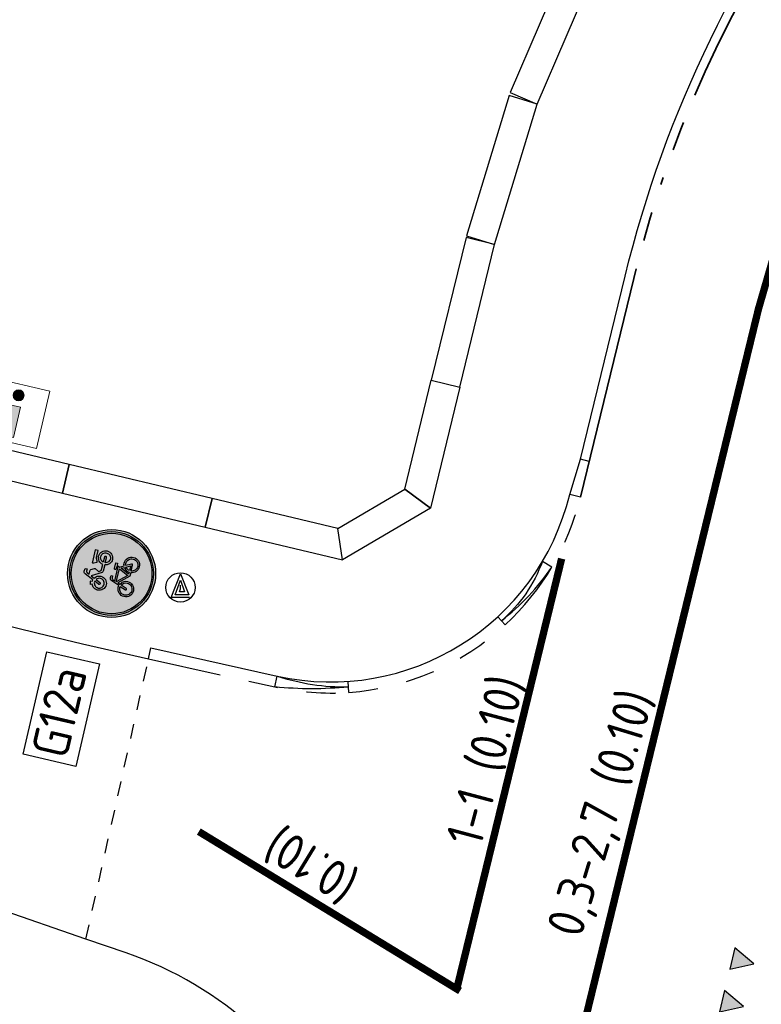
# Model space of a CAD drawing. Header units: metres. Extents: x 116958 to 118326, y 475500 to 477904.
# Tile 95 of 256: x 117500 to 117510, y 476408 to 476421. Entities that reach past the tile are written whole.
import ezdxf

# ---------------------------------------------------------------- set-up
doc = ezdxf.new("R2010")
doc.units = ezdxf.units.M
doc.header["$LTSCALE"] = 0.2
for name, pattern in [('200-03-27', [15, 1.5, -13.5]), ('200-1-1', [10, 5, -5]), ('HIDDEN', [4, 2, -2]), ('MATGRENS', [2, 1, -1]), ('VH-RIJWIELPADBAND_410X225', [28, 16, -2, 2, -2, 0, -2, 2, -2]), ('VH-TROTTOIRBAND_130-150', [15, 5, -2, 2, -2, 2, -2])]:
    doc.linetypes.add(name, pattern=pattern)
doc.layers.get('0').update_dxf_attribs({"color": 6})
for name, color, linetype in [('B-WE-VH-KANTOPSLUITING_TROTTOIRBAND_130X150_250-G', 252, 'Continuous'), ('B-WE-VH-VERHARDING_ASFALT-GV', 252, 'Continuous'), ('N-WE-IE-MEUBILAIR_WEGMEUBILAIR_VERKEERSBORD-G', 7, 'Continuous'), ('N-WE-IE-MEUBILAIR_WEGMEUBILAIR_VERKEERSBORD-PAAL', 2, 'Continuous'), ('N-WE-VH-KANTOPSLUITING_ACHTERKANTBAND-G', 251, 'Continuous'), ('N-WE-VH-KANTOPSLUITING_TROTTOIRBAND_130 150-G', 251, 'VH-TROTTOIRBAND_130-150'), ('N-WE-VH-KANTOPSLUITING_TROTTOIRBAND_130 150-VERLAADG', 251, 'HIDDEN'), ('N-WE-VH-MATERIAALGRENS-G', 251, 'MATGRENS'), ('N-WE-VH-PARKBAND-G', 7, 'Continuous'), ('N-WE-VH-VERHARDING_KANT_ASFALT-G', 251, 'Continuous'), ('N-WE-VW-MARKERING_DWARS_DRIEHOEK_3030-G', 1, 'Continuous'), ('N-WE-VW-MARKERING_LANGS_STREEP_030_270_010-G', 1, '200-03-27'), ('N-WE-VW-MARKERING_LANGS_STREEP_100_100_010-G', 1, '200-1-1'), ('N-WE-VW-MARKERING_LANGS_STREEP_GETROKKEN_010-G', 1, 'Continuous'), ('N-WE-VW-MARKERING_TEKST-G', 7, 'Continuous'), ('to-xx-bibcontour', 7, 'Continuous'), ('to-xx-bibkleur', 7, 'Continuous')]:
    doc.layers.add(name, color=color, linetype=linetype)
doc.layers.add('N-WE-VH-KANTOPSLUITING_RIJWIELPADBAND_410X250-G', color=251, linetype='VH-RIJWIELPADBAND_410X225', lineweight=35)
doc.styles.get("Standard").update_dxf_attribs({"font": 'isocp.shx'})

# ---------------------------------------------------------------- blocks, each defined once
blk = doc.blocks.new('Haaitnd')
blk.add_lwpolyline([(500, 0), (0, 0), (250, -500), (500, 0)])
blk.add_solid([(0, 0), (500, 0), (250, -500)])
blk = doc.blocks.new('G12a')
at = {"layer": 'to-xx-bibkleur'}
h = blk.add_hatch(color=150, dxfattribs=at)
h.paths.add_polyline_path([(0.3, 0.3, 1), (-0.3, 0.3, 1)])
h.paths.add_polyline_path([(-0.2852, 0.3, -1), (0.2852, 0.3, -1)], flags=16)
h.paths.add_polyline_path([(-0.2747, 0.3, -1), (0.2747, 0.3, -1)], flags=0)
h.paths.add_polyline_path([(0.1413, 0.1912), (0.1424, 0.1805), (0.1413, 0.1698), (0.1383, 0.1599), (0.1334, 0.1509), (0.1268, 0.143), (0.1191, 0.1366), (0.1099, 0.1316), (0.1, 0.1285), (0.0893, 0.1275), (0.0794, 0.1284), (0.07, 0.1311), (0.0614, 0.1355), (0.0538, 0.1412), (0.0474, 0.1483), (0.0422, 0.1564), (0.0384, 0.1654), (0.0364, 0.175), (0.0111, 0.175), (-0.0515, 0.2444), (-0.0572, 0.2284), (-0.0447, 0.2203), (-0.0395, 0.2151), (-0.0352, 0.2093), (-0.0317, 0.2029), (-0.0291, 0.1959), (-0.027, 0.1805), (-0.0281, 0.1698), (-0.0311, 0.1599), (-0.036, 0.1509), (-0.0425, 0.143), (-0.0503, 0.1366), (-0.0595, 0.1316), (-0.0694, 0.1285), (-0.08, 0.1275), (-0.0907, 0.1285), (-0.1006, 0.1316), (-0.1096, 0.1366), (-0.1175, 0.143), (-0.1239, 0.1509), (-0.129, 0.1599), (-0.132, 0.1698), (-0.1331, 0.1805), (-0.132, 0.1912), (-0.129, 0.2011), (-0.1239, 0.2102), (-0.1175, 0.218), (-0.1096, 0.2244), (-0.1006, 0.2293), (-0.0907, 0.2324), (-0.08, 0.2334), (-0.0675, 0.2322), (-0.0483, 0.2865), (-0.0451, 0.2932), (-0.0412, 0.2971), (-0.0357, 0.2991), (-0.0285, 0.2997), (-0.0146, 0.2997), (-0.0146, 0.2889), (-0.0285, 0.2889), (-0.0319, 0.2883), (-0.0346, 0.2868), (-0.0369, 0.2843), (-0.0386, 0.2808), (-0.0436, 0.2668), (0.0477, 0.2668), (0.0527, 0.2779), (0.037, 0.2779), (0.0349, 0.2784), (0.0332, 0.2796), (0.0316, 0.2834), (0.0332, 0.2874), (0.037, 0.2889), (0.0777, 0.2889), (0.0777, 0.2779), (0.0649, 0.2779), (0.0559, 0.2583), (0.0706, 0.2301), (0.0797, 0.2325), (0.0893, 0.2334), (0.1, 0.2324), (0.1099, 0.2293), (0.1191, 0.2244), (0.1268, 0.218), (0.1334, 0.2102), (0.1383, 0.2011)], flags=0)
h.paths.add_polyline_path([(0.1302, 0.1889), (0.1311, 0.1805), (0.1302, 0.1721), (0.1278, 0.1642), (0.1241, 0.1572), (0.1189, 0.1509), (0.1128, 0.1458), (0.1056, 0.1419), (0.0977, 0.1395), (0.0893, 0.1386), (0.0817, 0.1393), (0.0744, 0.1413), (0.0677, 0.1447), (0.0617, 0.1491), (0.0567, 0.1544), (0.0526, 0.1607), (0.0495, 0.1677), (0.0479, 0.175), (0.0903, 0.175), (0.093, 0.1758), (0.0948, 0.1776), (0.0956, 0.1801), (0.095, 0.1828), (0.0759, 0.2198), (0.0825, 0.2217), (0.0893, 0.2223), (0.0977, 0.2214), (0.1056, 0.2189), (0.1128, 0.2153), (0.1189, 0.2101), (0.1241, 0.204), (0.1278, 0.1968)], flags=0)
h.paths.add_polyline_path([(0.1342, 0.3385), (0.1282, 0.3313), (0.121, 0.3253), (0.1128, 0.3208), (0.1037, 0.318), (0.0938, 0.317), (0.0849, 0.3179), (0.0764, 0.3202), (0.0686, 0.324), (0.0617, 0.329), (0.0558, 0.3353), (0.0511, 0.3424), (0.0477, 0.3503), (0.0456, 0.3589), (0.0021, 0.3589), (-0.0038, 0.3603), (-0.0088, 0.3648), (-0.0485, 0.4301), (-0.0587, 0.4072), (-0.0491, 0.3996), (-0.0451, 0.395), (-0.0418, 0.3898), (-0.0371, 0.3784), (-0.0354, 0.3656), (-0.0363, 0.3558), (-0.0392, 0.3467), (-0.0436, 0.3385), (-0.0495, 0.3313), (-0.0567, 0.3253), (-0.0651, 0.3208), (-0.0742, 0.318), (-0.084, 0.317), (-0.0938, 0.318), (-0.1029, 0.3208), (-0.1111, 0.3253), (-0.1185, 0.3313), (-0.1244, 0.3385), (-0.129, 0.3467), (-0.1317, 0.3558), (-0.1328, 0.3656), (-0.1322, 0.3731), (-0.1307, 0.3801), (-0.1279, 0.3868), (-0.1244, 0.3929), (-0.1201, 0.3984), (-0.1151, 0.4033), (-0.1093, 0.4072), (-0.1031, 0.4104), (-0.1078, 0.4214), (-0.1029, 0.4234), (-0.0971, 0.4247), (-0.0907, 0.4258), (-0.084, 0.4263), (-0.0814, 0.4261), (-0.0814, 0.4142), (-0.0723, 0.4127), (-0.0448, 0.4746), (-0.0415, 0.4792), (-0.0378, 0.4821), (-0.0335, 0.4836), (-0.0284, 0.4841), (-0.0092, 0.4841), (-0.0092, 0.4694), (-0.0244, 0.4694), (-0.0278, 0.4691), (-0.0302, 0.4679), (-0.034, 0.4623), (-0.0413, 0.4461), (-0.0131, 0.4461), (-0.0104, 0.4452), (-0.0076, 0.4427), (0.0053, 0.4222), (0.0064, 0.4186), (0.0056, 0.4156), (-0.0069, 0.3892), (0.0003, 0.3782), (0.0038, 0.3747), (0.009, 0.3737), (0.0459, 0.3737), (0.0482, 0.3821), (0.0517, 0.3898), (0.0564, 0.3967), (0.0622, 0.4026), (0.0691, 0.4075), (0.0767, 0.4112), (0.0851, 0.4135), (0.0938, 0.4142), (0.1037, 0.4133), (0.1128, 0.4104), (0.121, 0.406), (0.1282, 0.4001), (0.1342, 0.3929), (0.1387, 0.3845), (0.1416, 0.3754), (0.1425, 0.3656), (0.1416, 0.3558), (0.1387, 0.3467)], flags=0)
h.paths.add_polyline_path([(0.1218, 0.3468), (0.1177, 0.3417), (0.1127, 0.3375), (0.107, 0.3345), (0.1006, 0.3325), (0.0938, 0.3317), (0.0822, 0.3339), (0.0724, 0.3395), (0.0652, 0.3482), (0.061, 0.3589), (0.096, 0.3589), (0.0989, 0.3595), (0.1014, 0.361), (0.1031, 0.3635), (0.1037, 0.3664), (0.1031, 0.3693), (0.1014, 0.3715), (0.0989, 0.3731), (0.096, 0.3737), (0.0611, 0.3737), (0.0655, 0.384), (0.0729, 0.3921), (0.0774, 0.3952), (0.0825, 0.3975), (0.088, 0.399), (0.0938, 0.3994), (0.1006, 0.3988), (0.107, 0.3968), (0.1127, 0.3936), (0.1177, 0.3895), (0.1218, 0.3845), (0.125, 0.3789), (0.127, 0.3725), (0.1276, 0.3656), (0.127, 0.3589), (0.125, 0.3525)], flags=0)
h.paths.add_polyline_path([(0.081, 0.186), (0.048, 0.186), (0.0502, 0.1948), (0.054, 0.2026), (0.0593, 0.2096), (0.0659, 0.2151)], flags=0)
h.paths.add_polyline_path([(0.0607, 0.225), (0.0515, 0.2177), (0.0441, 0.2086), (0.039, 0.198), (0.0364, 0.186), (0.0229, 0.186), (0.0502, 0.2456)], flags=0)
h.paths.add_polyline_path([(0.0427, 0.2558), (0.0127, 0.1898), (-0.047, 0.2558)], flags=0)
h.paths.add_polyline_path([(0.1294, 0.4263), (0.0909, 0.4263), (0.0831, 0.4254), (0.0747, 0.4231), (0.0671, 0.42), (0.0613, 0.4168), (0.0573, 0.4147), (0.0541, 0.4139), (0.0517, 0.4147), (0.05, 0.4167), (0.0416, 0.434), (0.0396, 0.4394), (0.0396, 0.443), (0.0416, 0.4453), (0.0454, 0.4461), (0.1294, 0.4461)], flags=0)
h.paths.add_polyline_path([(-0.0381, 0.1805), (-0.039, 0.1721), (-0.0415, 0.1642), (-0.0451, 0.1572), (-0.0503, 0.1509), (-0.0566, 0.1458), (-0.0637, 0.1419), (-0.0717, 0.1395), (-0.08, 0.1386), (-0.0884, 0.1395), (-0.0964, 0.1419), (-0.1034, 0.1458), (-0.1096, 0.1509), (-0.1146, 0.1572), (-0.1185, 0.1642), (-0.1209, 0.1721), (-0.1218, 0.1805), (-0.1209, 0.1889), (-0.1185, 0.1968), (-0.1146, 0.204), (-0.1096, 0.2101), (-0.1034, 0.2153), (-0.0964, 0.2189), (-0.0884, 0.2214), (-0.08, 0.2223), (-0.0715, 0.2212), (-0.0852, 0.1822), (-0.0855, 0.1794), (-0.0845, 0.1772), (-0.0825, 0.1756), (-0.08, 0.175), (-0.0767, 0.1762), (-0.0747, 0.1788), (-0.061, 0.2177), (-0.052, 0.2118), (-0.0447, 0.2031), (-0.0398, 0.1926)], flags=0)
h.paths.add_polyline_path([(-0.0529, 0.3525), (-0.0602, 0.3417), (-0.0652, 0.3375), (-0.0709, 0.3345), (-0.0771, 0.3325), (-0.084, 0.3317), (-0.0907, 0.3325), (-0.0971, 0.3345), (-0.1029, 0.3375), (-0.1079, 0.3417), (-0.1121, 0.3468), (-0.1151, 0.3525), (-0.1171, 0.3589), (-0.1179, 0.3656), (-0.1171, 0.3725), (-0.1151, 0.3789), (-0.1121, 0.3845), (-0.1079, 0.3895), (-0.1029, 0.3936), (-0.0971, 0.3968), (-0.0907, 0.3988), (-0.084, 0.3994), (-0.0785, 0.399), (-0.0918, 0.3689), (-0.0924, 0.3662), (-0.0919, 0.3633), (-0.0904, 0.3609), (-0.0881, 0.359), (-0.0852, 0.3584), (-0.0825, 0.359), (-0.08, 0.3606), (-0.0784, 0.363), (-0.0646, 0.3927), (-0.0587, 0.3875), (-0.0543, 0.3811), (-0.0514, 0.3738), (-0.0503, 0.3656), (-0.0509, 0.3589)], flags=0)
h = blk.add_hatch(color=255, dxfattribs=at)
edge = h.paths.add_edge_path(flags=16)
edge.add_arc((0, 0.3), 0.2747, 0, 360)
edge = h.paths.add_edge_path()
edge.add_arc((0, 0.3), 0.2852, 0, 360)
h = blk.add_hatch(color=255, dxfattribs=at)
h.paths.add_polyline_path([(-0.0646, 0.3927), (-0.0784, 0.363), (-0.08, 0.3606), (-0.0825, 0.359), (-0.0852, 0.3584), (-0.0881, 0.359), (-0.0904, 0.3609), (-0.0919, 0.3633), (-0.0924, 0.3662), (-0.0918, 0.3689), (-0.0785, 0.399), (-0.084, 0.3994), (-0.0907, 0.3988), (-0.0971, 0.3968), (-0.1029, 0.3936), (-0.1079, 0.3895), (-0.1121, 0.3845), (-0.1151, 0.3789), (-0.1171, 0.3725), (-0.1179, 0.3656), (-0.1171, 0.3589), (-0.1151, 0.3525), (-0.1121, 0.3468), (-0.1079, 0.3417), (-0.1029, 0.3375), (-0.0971, 0.3345), (-0.0907, 0.3325), (-0.084, 0.3317), (-0.0771, 0.3325), (-0.0709, 0.3345), (-0.0652, 0.3375), (-0.0602, 0.3417), (-0.0529, 0.3525), (-0.0509, 0.3589), (-0.0503, 0.3656), (-0.0514, 0.3738), (-0.0543, 0.3811), (-0.0587, 0.3875)], flags=16)
h.paths.add_polyline_path([(0.061, 0.3589), (0.096, 0.3589), (0.0989, 0.3595), (0.1014, 0.361), (0.1031, 0.3635), (0.1037, 0.3664), (0.1031, 0.3693), (0.1014, 0.3715), (0.0989, 0.3731), (0.096, 0.3737), (0.0611, 0.3737), (0.0655, 0.384), (0.0729, 0.3921), (0.0774, 0.3952), (0.0825, 0.3975), (0.088, 0.399), (0.0938, 0.3994), (0.1006, 0.3988), (0.107, 0.3968), (0.1127, 0.3936), (0.1177, 0.3895), (0.1218, 0.3845), (0.125, 0.3789), (0.127, 0.3725), (0.1276, 0.3656), (0.127, 0.3589), (0.125, 0.3525), (0.1218, 0.3468), (0.1177, 0.3417), (0.1127, 0.3375), (0.107, 0.3345), (0.1006, 0.3325), (0.0938, 0.3317), (0.0822, 0.3339), (0.0724, 0.3395), (0.0652, 0.3482)], flags=16)
h.paths.add_polyline_path([(0.1294, 0.4263), (0.1294, 0.4461), (0.0454, 0.4461), (0.0416, 0.4453), (0.0396, 0.443), (0.0396, 0.4394), (0.0416, 0.434), (0.05, 0.4167), (0.0517, 0.4147), (0.0541, 0.4139), (0.0573, 0.4147), (0.0613, 0.4168), (0.0671, 0.42), (0.0747, 0.4231), (0.0831, 0.4254), (0.0909, 0.4263)], flags=17)
h.paths.add_polyline_path([(0.0003, 0.3782), (0.0038, 0.3747), (0.009, 0.3737), (0.0459, 0.3737), (0.0482, 0.3821), (0.0517, 0.3898), (0.0564, 0.3967), (0.0622, 0.4026), (0.0691, 0.4075), (0.0767, 0.4112), (0.0851, 0.4135), (0.0938, 0.4142), (0.1037, 0.4133), (0.1128, 0.4104), (0.121, 0.406), (0.1282, 0.4001), (0.1342, 0.3929), (0.1387, 0.3845), (0.1416, 0.3754), (0.1425, 0.3656), (0.1416, 0.3558), (0.1387, 0.3467), (0.1342, 0.3385), (0.1282, 0.3313), (0.121, 0.3253), (0.1128, 0.3208), (0.1037, 0.318), (0.0938, 0.317), (0.0849, 0.3179), (0.0764, 0.3202), (0.0686, 0.324), (0.0617, 0.329), (0.0558, 0.3353), (0.0511, 0.3424), (0.0477, 0.3503), (0.0456, 0.3589), (0.0021, 0.3589), (-0.0038, 0.3603), (-0.0088, 0.3648), (-0.0485, 0.4301), (-0.0587, 0.4072), (-0.0491, 0.3996), (-0.0451, 0.395), (-0.0418, 0.3898), (-0.0371, 0.3784), (-0.0354, 0.3656), (-0.0363, 0.3558), (-0.0392, 0.3467), (-0.0436, 0.3385), (-0.0495, 0.3313), (-0.0567, 0.3253), (-0.0651, 0.3208), (-0.0742, 0.318), (-0.084, 0.317), (-0.0938, 0.318), (-0.1029, 0.3208), (-0.1111, 0.3253), (-0.1185, 0.3313), (-0.1244, 0.3385), (-0.129, 0.3467), (-0.1317, 0.3558), (-0.1328, 0.3656), (-0.1322, 0.3731), (-0.1307, 0.3801), (-0.1279, 0.3868), (-0.1244, 0.3929), (-0.1201, 0.3984), (-0.1151, 0.4033), (-0.1093, 0.4072), (-0.1031, 0.4104), (-0.1078, 0.4214), (-0.1029, 0.4234), (-0.0971, 0.4247), (-0.0907, 0.4258), (-0.084, 0.4263), (-0.0814, 0.4261), (-0.0814, 0.4142), (-0.0723, 0.4127), (-0.0448, 0.4746), (-0.0415, 0.4792), (-0.0378, 0.4821), (-0.0335, 0.4836), (-0.0284, 0.4841), (-0.0092, 0.4841), (-0.0092, 0.4694), (-0.0244, 0.4694), (-0.0278, 0.4691), (-0.0302, 0.4679), (-0.034, 0.4623), (-0.0413, 0.4461), (-0.0131, 0.4461), (-0.0104, 0.4452), (-0.0076, 0.4427), (0.0053, 0.4222), (0.0064, 0.4186), (0.0056, 0.4156), (-0.0069, 0.3892)])
h.paths.add_polyline_path([(-0.0381, 0.1805), (-0.039, 0.1721), (-0.0415, 0.1642), (-0.0451, 0.1572), (-0.0503, 0.1509), (-0.0566, 0.1458), (-0.0637, 0.1419), (-0.0717, 0.1395), (-0.08, 0.1386), (-0.0884, 0.1395), (-0.0964, 0.1419), (-0.1034, 0.1458), (-0.1096, 0.1509), (-0.1146, 0.1572), (-0.1185, 0.1642), (-0.1209, 0.1721), (-0.1218, 0.1805), (-0.1209, 0.1889), (-0.1185, 0.1968), (-0.1146, 0.204), (-0.1096, 0.2101), (-0.1034, 0.2153), (-0.0964, 0.2189), (-0.0884, 0.2214), (-0.08, 0.2223), (-0.0715, 0.2212), (-0.0852, 0.1822), (-0.0855, 0.1794), (-0.0845, 0.1772), (-0.0825, 0.1756), (-0.08, 0.175), (-0.0767, 0.1762), (-0.0747, 0.1788), (-0.061, 0.2177), (-0.052, 0.2118), (-0.0447, 0.2031), (-0.0398, 0.1926)], flags=16)
h.paths.add_polyline_path([(0.0427, 0.2558), (0.0127, 0.1898), (-0.047, 0.2558)], flags=16)
h.paths.add_polyline_path([(0.0229, 0.186), (0.0502, 0.2456), (0.0607, 0.225), (0.0515, 0.2177), (0.0441, 0.2086), (0.039, 0.198), (0.0364, 0.186)], flags=16)
h.paths.add_polyline_path([(0.0759, 0.2198), (0.0825, 0.2217), (0.0893, 0.2223), (0.0977, 0.2214), (0.1056, 0.2189), (0.1128, 0.2153), (0.1189, 0.2101), (0.1241, 0.204), (0.1278, 0.1968), (0.1302, 0.1889), (0.1311, 0.1805), (0.1302, 0.1721), (0.1278, 0.1642), (0.1241, 0.1572), (0.1189, 0.1509), (0.1128, 0.1458), (0.1056, 0.1419), (0.0977, 0.1395), (0.0893, 0.1386), (0.0817, 0.1393), (0.0744, 0.1413), (0.0677, 0.1447), (0.0617, 0.1491), (0.0567, 0.1544), (0.0526, 0.1607), (0.0495, 0.1677), (0.0479, 0.175), (0.0903, 0.175), (0.093, 0.1758), (0.0948, 0.1776), (0.0956, 0.1801), (0.095, 0.1828)], flags=16)
h.paths.add_polyline_path([(0.0659, 0.2151), (0.081, 0.186), (0.048, 0.186), (0.0502, 0.1948), (0.054, 0.2026), (0.0593, 0.2096)], flags=16)
h.paths.add_polyline_path([(0.0777, 0.2889), (0.0777, 0.2779), (0.0649, 0.2779), (0.0559, 0.2583), (0.0706, 0.2301), (0.0797, 0.2325), (0.0893, 0.2334), (0.1, 0.2324), (0.1099, 0.2293), (0.1191, 0.2244), (0.1268, 0.218), (0.1334, 0.2102), (0.1383, 0.2011), (0.1413, 0.1912), (0.1424, 0.1805), (0.1413, 0.1698), (0.1383, 0.1599), (0.1334, 0.1509), (0.1268, 0.143), (0.1191, 0.1366), (0.1099, 0.1316), (0.1, 0.1285), (0.0893, 0.1275), (0.0794, 0.1284), (0.07, 0.1311), (0.0614, 0.1355), (0.0538, 0.1412), (0.0474, 0.1483), (0.0422, 0.1564), (0.0384, 0.1654), (0.0364, 0.175), (0.0111, 0.175), (-0.0515, 0.2444), (-0.0572, 0.2284), (-0.0447, 0.2203), (-0.0395, 0.2151), (-0.0352, 0.2093), (-0.0317, 0.2029), (-0.0291, 0.1959), (-0.027, 0.1805), (-0.0281, 0.1698), (-0.0311, 0.1599), (-0.036, 0.1509), (-0.0425, 0.143), (-0.0503, 0.1366), (-0.0595, 0.1316), (-0.0694, 0.1285), (-0.08, 0.1275), (-0.0907, 0.1285), (-0.1006, 0.1316), (-0.1096, 0.1366), (-0.1175, 0.143), (-0.1239, 0.1509), (-0.129, 0.1599), (-0.132, 0.1698), (-0.1331, 0.1805), (-0.132, 0.1912), (-0.129, 0.2011), (-0.1239, 0.2102), (-0.1175, 0.218), (-0.1096, 0.2244), (-0.1006, 0.2293), (-0.0907, 0.2324), (-0.08, 0.2334), (-0.0675, 0.2322), (-0.0483, 0.2865), (-0.0451, 0.2932), (-0.0412, 0.2971), (-0.0357, 0.2991), (-0.0285, 0.2997), (-0.0146, 0.2997), (-0.0146, 0.2889), (-0.0285, 0.2889), (-0.0319, 0.2883), (-0.0346, 0.2868), (-0.0369, 0.2843), (-0.0386, 0.2808), (-0.0436, 0.2668), (0.0477, 0.2668), (0.0527, 0.2779), (0.037, 0.2779), (0.0349, 0.2784), (0.0332, 0.2796), (0.0316, 0.2834), (0.0332, 0.2874), (0.037, 0.2889)])
at = {"layer": 'to-xx-bibcontour', "color": 7}
for points in [[(0.0003, 0.3782), (0.0038, 0.3747), (0.009, 0.3737), (0.0459, 0.3737), (0.0482, 0.3821), (0.0517, 0.3898), (0.0564, 0.3967), (0.0622, 0.4026), (0.0691, 0.4075), (0.0767, 0.4112), (0.0851, 0.4135), (0.0938, 0.4142), (0.1037, 0.4133), (0.1128, 0.4104), (0.121, 0.406), (0.1282, 0.4001), (0.1342, 0.3929), (0.1387, 0.3845), (0.1416, 0.3754), (0.1425, 0.3656), (0.1416, 0.3558), (0.1387, 0.3467), (0.1342, 0.3385), (0.1282, 0.3313), (0.121, 0.3253), (0.1128, 0.3208), (0.1037, 0.318), (0.0938, 0.317), (0.0849, 0.3179), (0.0764, 0.3202), (0.0686, 0.324), (0.0617, 0.329), (0.0558, 0.3353), (0.0511, 0.3424), (0.0477, 0.3503), (0.0456, 0.3589), (0.0021, 0.3589), (-0.0038, 0.3603), (-0.0088, 0.3648), (-0.0485, 0.4301), (-0.0587, 0.4072), (-0.0491, 0.3996), (-0.0451, 0.395), (-0.0418, 0.3898), (-0.0371, 0.3784), (-0.0354, 0.3656), (-0.0363, 0.3558), (-0.0392, 0.3467), (-0.0436, 0.3385), (-0.0495, 0.3313), (-0.0567, 0.3253), (-0.0651, 0.3208), (-0.0742, 0.318), (-0.084, 0.317), (-0.0938, 0.318), (-0.1029, 0.3208), (-0.1111, 0.3253), (-0.1185, 0.3313), (-0.1244, 0.3385), (-0.129, 0.3467), (-0.1317, 0.3558), (-0.1328, 0.3656), (-0.1322, 0.3731), (-0.1307, 0.3801), (-0.1279, 0.3868), (-0.1244, 0.3929), (-0.1201, 0.3984), (-0.1151, 0.4033), (-0.1093, 0.4072), (-0.1031, 0.4104), (-0.1078, 0.4214), (-0.1029, 0.4234), (-0.0971, 0.4247), (-0.0907, 0.4258), (-0.084, 0.4263), (-0.0814, 0.4261), (-0.0814, 0.4142), (-0.0723, 0.4127), (-0.0448, 0.4746), (-0.0415, 0.4792), (-0.0378, 0.4821), (-0.0335, 0.4836), (-0.0284, 0.4841), (-0.0092, 0.4841), (-0.0092, 0.4694), (-0.0244, 0.4694), (-0.0278, 0.4691), (-0.0302, 0.4679), (-0.034, 0.4623), (-0.0413, 0.4461), (-0.0131, 0.4461), (-0.0104, 0.4452), (-0.0076, 0.4427), (0.0053, 0.4222), (0.0064, 0.4186), (0.0056, 0.4156), (-0.0069, 0.3892), (0.0003, 0.3782)], [(0.1294, 0.4263), (0.1294, 0.4461), (0.0454, 0.4461), (0.0416, 0.4453), (0.0396, 0.443), (0.0396, 0.4394), (0.0416, 0.434), (0.05, 0.4167), (0.0517, 0.4147), (0.0541, 0.4139), (0.0573, 0.4147), (0.0613, 0.4168), (0.0671, 0.42), (0.0747, 0.4231), (0.0831, 0.4254), (0.0909, 0.4263), (0.1294, 0.4263)], [(-0.0646, 0.3927), (-0.0784, 0.363), (-0.08, 0.3606), (-0.0825, 0.359), (-0.0852, 0.3584), (-0.0881, 0.359), (-0.0904, 0.3609), (-0.0919, 0.3633), (-0.0924, 0.3662), (-0.0918, 0.3689), (-0.0785, 0.399), (-0.084, 0.3994), (-0.0907, 0.3988), (-0.0971, 0.3968), (-0.1029, 0.3936), (-0.1079, 0.3895), (-0.1121, 0.3845), (-0.1151, 0.3789), (-0.1171, 0.3725), (-0.1179, 0.3656), (-0.1171, 0.3589), (-0.1151, 0.3525), (-0.1121, 0.3468), (-0.1079, 0.3417), (-0.1029, 0.3375), (-0.0971, 0.3345), (-0.0907, 0.3325), (-0.084, 0.3317), (-0.0771, 0.3325), (-0.0709, 0.3345), (-0.0652, 0.3375), (-0.0602, 0.3417), (-0.0529, 0.3525), (-0.0509, 0.3589), (-0.0503, 0.3656), (-0.0514, 0.3738), (-0.0543, 0.3811), (-0.0587, 0.3875), (-0.0646, 0.3927)], [(0.061, 0.3589), (0.096, 0.3589), (0.0989, 0.3595), (0.1014, 0.361), (0.1031, 0.3635), (0.1037, 0.3664), (0.1031, 0.3693), (0.1014, 0.3715), (0.0989, 0.3731), (0.096, 0.3737), (0.0611, 0.3737), (0.0655, 0.384), (0.0729, 0.3921), (0.0774, 0.3952), (0.0825, 0.3975), (0.088, 0.399), (0.0938, 0.3994), (0.1006, 0.3988), (0.107, 0.3968), (0.1127, 0.3936), (0.1177, 0.3895), (0.1218, 0.3845), (0.125, 0.3789), (0.127, 0.3725), (0.1276, 0.3656), (0.127, 0.3589), (0.125, 0.3525), (0.1218, 0.3468), (0.1177, 0.3417), (0.1127, 0.3375), (0.107, 0.3345), (0.1006, 0.3325), (0.0938, 0.3317), (0.0822, 0.3339), (0.0724, 0.3395), (0.0652, 0.3482), (0.061, 0.3589)], [(0.0777, 0.2889), (0.0777, 0.2779), (0.0649, 0.2779), (0.0559, 0.2583), (0.0706, 0.2301), (0.0797, 0.2325), (0.0893, 0.2334), (0.1, 0.2324), (0.1099, 0.2293), (0.1191, 0.2244), (0.1268, 0.218), (0.1334, 0.2102), (0.1383, 0.2011), (0.1413, 0.1912), (0.1424, 0.1805), (0.1413, 0.1698), (0.1383, 0.1599), (0.1334, 0.1509), (0.1268, 0.143), (0.1191, 0.1366), (0.1099, 0.1316), (0.1, 0.1285), (0.0893, 0.1275), (0.0794, 0.1284), (0.07, 0.1311), (0.0614, 0.1355), (0.0538, 0.1412), (0.0474, 0.1483), (0.0422, 0.1564), (0.0384, 0.1654), (0.0364, 0.175), (0.0111, 0.175), (-0.0515, 0.2444), (-0.0572, 0.2284), (-0.0447, 0.2203), (-0.0395, 0.2151), (-0.0352, 0.2093), (-0.0317, 0.2029), (-0.0291, 0.1959), (-0.027, 0.1805), (-0.0281, 0.1698), (-0.0311, 0.1599), (-0.036, 0.1509), (-0.0425, 0.143), (-0.0503, 0.1366), (-0.0595, 0.1316), (-0.0694, 0.1285), (-0.08, 0.1275), (-0.0907, 0.1285), (-0.1006, 0.1316), (-0.1096, 0.1366), (-0.1175, 0.143), (-0.1239, 0.1509), (-0.129, 0.1599), (-0.132, 0.1698), (-0.1331, 0.1805), (-0.132, 0.1912), (-0.129, 0.2011), (-0.1239, 0.2102), (-0.1175, 0.218), (-0.1096, 0.2244), (-0.1006, 0.2293), (-0.0907, 0.2324), (-0.08, 0.2334), (-0.0675, 0.2322), (-0.0483, 0.2865), (-0.0451, 0.2932), (-0.0412, 0.2971), (-0.0357, 0.2991), (-0.0285, 0.2997), (-0.0146, 0.2997), (-0.0146, 0.2889), (-0.0285, 0.2889), (-0.0319, 0.2883), (-0.0346, 0.2868), (-0.0369, 0.2843), (-0.0386, 0.2808), (-0.0436, 0.2668), (0.0477, 0.2668), (0.0527, 0.2779), (0.037, 0.2779), (0.0349, 0.2784), (0.0332, 0.2796), (0.0316, 0.2834), (0.0332, 0.2874), (0.037, 0.2889), (0.0777, 0.2889)], [(-0.0381, 0.1805), (-0.039, 0.1721), (-0.0415, 0.1642), (-0.0451, 0.1572), (-0.0503, 0.1509), (-0.0566, 0.1458), (-0.0637, 0.1419), (-0.0717, 0.1395), (-0.08, 0.1386), (-0.0884, 0.1395), (-0.0964, 0.1419), (-0.1034, 0.1458), (-0.1096, 0.1509), (-0.1146, 0.1572), (-0.1185, 0.1642), (-0.1209, 0.1721), (-0.1218, 0.1805), (-0.1209, 0.1889), (-0.1185, 0.1968), (-0.1146, 0.204), (-0.1096, 0.2101), (-0.1034, 0.2153), (-0.0964, 0.2189), (-0.0884, 0.2214), (-0.08, 0.2223), (-0.0715, 0.2212), (-0.0852, 0.1822), (-0.0855, 0.1794), (-0.0845, 0.1772), (-0.0825, 0.1756), (-0.08, 0.175), (-0.0767, 0.1762), (-0.0747, 0.1788), (-0.061, 0.2177), (-0.052, 0.2118), (-0.0447, 0.2031), (-0.0398, 0.1926), (-0.0381, 0.1805)], [(0.0427, 0.2558), (0.0127, 0.1898), (-0.047, 0.2558), (0.0427, 0.2558)], [(0.0229, 0.186), (0.0502, 0.2456), (0.0607, 0.225), (0.0515, 0.2177), (0.0441, 0.2086), (0.039, 0.198), (0.0364, 0.186), (0.0229, 0.186)], [(0.0759, 0.2198), (0.0825, 0.2217), (0.0893, 0.2223), (0.0977, 0.2214), (0.1056, 0.2189), (0.1128, 0.2153), (0.1189, 0.2101), (0.1241, 0.204), (0.1278, 0.1968), (0.1302, 0.1889), (0.1311, 0.1805), (0.1302, 0.1721), (0.1278, 0.1642), (0.1241, 0.1572), (0.1189, 0.1509), (0.1128, 0.1458), (0.1056, 0.1419), (0.0977, 0.1395), (0.0893, 0.1386), (0.0817, 0.1393), (0.0744, 0.1413), (0.0677, 0.1447), (0.0617, 0.1491), (0.0567, 0.1544), (0.0526, 0.1607), (0.0495, 0.1677), (0.0479, 0.175), (0.0903, 0.175), (0.093, 0.1758), (0.0948, 0.1776), (0.0956, 0.1801), (0.095, 0.1828), (0.0759, 0.2198)], [(0.0659, 0.2151), (0.081, 0.186), (0.048, 0.186), (0.0502, 0.1948), (0.054, 0.2026), (0.0593, 0.2096), (0.0659, 0.2151)]]:
    blk.add_lwpolyline(points, dxfattribs=at)
for radius in [0.3, 0.2852, 0.2747]:
    blk.add_circle((0, 0.3), radius, dxfattribs=at)
at = {"layer": 'to-xx-bibkleur', "color": 255}
for points in [[(0.0003, 0.3782), (0.0038, 0.3747), (0.009, 0.3737), (0.0459, 0.3737), (0.0482, 0.3821), (0.0517, 0.3898), (0.0564, 0.3967), (0.0622, 0.4026), (0.0691, 0.4075), (0.0767, 0.4112), (0.0851, 0.4135), (0.0938, 0.4142), (0.1037, 0.4133), (0.1128, 0.4104), (0.121, 0.406), (0.1282, 0.4001), (0.1342, 0.3929), (0.1387, 0.3845), (0.1416, 0.3754), (0.1425, 0.3656), (0.1416, 0.3558), (0.1387, 0.3467), (0.1342, 0.3385), (0.1282, 0.3313), (0.121, 0.3253), (0.1128, 0.3208), (0.1037, 0.318), (0.0938, 0.317), (0.0849, 0.3179), (0.0764, 0.3202), (0.0686, 0.324), (0.0617, 0.329), (0.0558, 0.3353), (0.0511, 0.3424), (0.0477, 0.3503), (0.0456, 0.3589), (0.0021, 0.3589), (-0.0038, 0.3603), (-0.0088, 0.3648), (-0.0485, 0.4301), (-0.0587, 0.4072), (-0.0491, 0.3996), (-0.0451, 0.395), (-0.0418, 0.3898), (-0.0371, 0.3784), (-0.0354, 0.3656), (-0.0363, 0.3558), (-0.0392, 0.3467), (-0.0436, 0.3385), (-0.0495, 0.3313), (-0.0567, 0.3253), (-0.0651, 0.3208), (-0.0742, 0.318), (-0.084, 0.317), (-0.0938, 0.318), (-0.1029, 0.3208), (-0.1111, 0.3253), (-0.1185, 0.3313), (-0.1244, 0.3385), (-0.129, 0.3467), (-0.1317, 0.3558), (-0.1328, 0.3656), (-0.1322, 0.3731), (-0.1307, 0.3801), (-0.1279, 0.3868), (-0.1244, 0.3929), (-0.1201, 0.3984), (-0.1151, 0.4033), (-0.1093, 0.4072), (-0.1031, 0.4104), (-0.1078, 0.4214), (-0.1029, 0.4234), (-0.0971, 0.4247), (-0.0907, 0.4258), (-0.084, 0.4263), (-0.0814, 0.4261), (-0.0814, 0.4142), (-0.0723, 0.4127), (-0.0448, 0.4746), (-0.0415, 0.4792), (-0.0378, 0.4821), (-0.0335, 0.4836), (-0.0284, 0.4841), (-0.0092, 0.4841), (-0.0092, 0.4694), (-0.0244, 0.4694), (-0.0278, 0.4691), (-0.0302, 0.4679), (-0.034, 0.4623), (-0.0413, 0.4461), (-0.0131, 0.4461), (-0.0104, 0.4452), (-0.0076, 0.4427), (0.0053, 0.4222), (0.0064, 0.4186), (0.0056, 0.4156), (-0.0069, 0.3892), (0.0003, 0.3782)], [(0.1294, 0.4263), (0.1294, 0.4461), (0.0454, 0.4461), (0.0416, 0.4453), (0.0396, 0.443), (0.0396, 0.4394), (0.0416, 0.434), (0.05, 0.4167), (0.0517, 0.4147), (0.0541, 0.4139), (0.0573, 0.4147), (0.0613, 0.4168), (0.0671, 0.42), (0.0747, 0.4231), (0.0831, 0.4254), (0.0909, 0.4263), (0.1294, 0.4263)], [(-0.0646, 0.3927), (-0.0784, 0.363), (-0.08, 0.3606), (-0.0825, 0.359), (-0.0852, 0.3584), (-0.0881, 0.359), (-0.0904, 0.3609), (-0.0919, 0.3633), (-0.0924, 0.3662), (-0.0918, 0.3689), (-0.0785, 0.399), (-0.084, 0.3994), (-0.0907, 0.3988), (-0.0971, 0.3968), (-0.1029, 0.3936), (-0.1079, 0.3895), (-0.1121, 0.3845), (-0.1151, 0.3789), (-0.1171, 0.3725), (-0.1179, 0.3656), (-0.1171, 0.3589), (-0.1151, 0.3525), (-0.1121, 0.3468), (-0.1079, 0.3417), (-0.1029, 0.3375), (-0.0971, 0.3345), (-0.0907, 0.3325), (-0.084, 0.3317), (-0.0771, 0.3325), (-0.0709, 0.3345), (-0.0652, 0.3375), (-0.0602, 0.3417), (-0.0529, 0.3525), (-0.0509, 0.3589), (-0.0503, 0.3656), (-0.0514, 0.3738), (-0.0543, 0.3811), (-0.0587, 0.3875), (-0.0646, 0.3927)], [(0.061, 0.3589), (0.096, 0.3589), (0.0989, 0.3595), (0.1014, 0.361), (0.1031, 0.3635), (0.1037, 0.3664), (0.1031, 0.3693), (0.1014, 0.3715), (0.0989, 0.3731), (0.096, 0.3737), (0.0611, 0.3737), (0.0655, 0.384), (0.0729, 0.3921), (0.0774, 0.3952), (0.0825, 0.3975), (0.088, 0.399), (0.0938, 0.3994), (0.1006, 0.3988), (0.107, 0.3968), (0.1127, 0.3936), (0.1177, 0.3895), (0.1218, 0.3845), (0.125, 0.3789), (0.127, 0.3725), (0.1276, 0.3656), (0.127, 0.3589), (0.125, 0.3525), (0.1218, 0.3468), (0.1177, 0.3417), (0.1127, 0.3375), (0.107, 0.3345), (0.1006, 0.3325), (0.0938, 0.3317), (0.0822, 0.3339), (0.0724, 0.3395), (0.0652, 0.3482), (0.061, 0.3589)], [(0.0777, 0.2889), (0.0777, 0.2779), (0.0649, 0.2779), (0.0559, 0.2583), (0.0706, 0.2301), (0.0797, 0.2325), (0.0893, 0.2334), (0.1, 0.2324), (0.1099, 0.2293), (0.1191, 0.2244), (0.1268, 0.218), (0.1334, 0.2102), (0.1383, 0.2011), (0.1413, 0.1912), (0.1424, 0.1805), (0.1413, 0.1698), (0.1383, 0.1599), (0.1334, 0.1509), (0.1268, 0.143), (0.1191, 0.1366), (0.1099, 0.1316), (0.1, 0.1285), (0.0893, 0.1275), (0.0794, 0.1284), (0.07, 0.1311), (0.0614, 0.1355), (0.0538, 0.1412), (0.0474, 0.1483), (0.0422, 0.1564), (0.0384, 0.1654), (0.0364, 0.175), (0.0111, 0.175), (-0.0515, 0.2444), (-0.0572, 0.2284), (-0.0447, 0.2203), (-0.0395, 0.2151), (-0.0352, 0.2093), (-0.0317, 0.2029), (-0.0291, 0.1959), (-0.027, 0.1805), (-0.0281, 0.1698), (-0.0311, 0.1599), (-0.036, 0.1509), (-0.0425, 0.143), (-0.0503, 0.1366), (-0.0595, 0.1316), (-0.0694, 0.1285), (-0.08, 0.1275), (-0.0907, 0.1285), (-0.1006, 0.1316), (-0.1096, 0.1366), (-0.1175, 0.143), (-0.1239, 0.1509), (-0.129, 0.1599), (-0.132, 0.1698), (-0.1331, 0.1805), (-0.132, 0.1912), (-0.129, 0.2011), (-0.1239, 0.2102), (-0.1175, 0.218), (-0.1096, 0.2244), (-0.1006, 0.2293), (-0.0907, 0.2324), (-0.08, 0.2334), (-0.0675, 0.2322), (-0.0483, 0.2865), (-0.0451, 0.2932), (-0.0412, 0.2971), (-0.0357, 0.2991), (-0.0285, 0.2997), (-0.0146, 0.2997), (-0.0146, 0.2889), (-0.0285, 0.2889), (-0.0319, 0.2883), (-0.0346, 0.2868), (-0.0369, 0.2843), (-0.0386, 0.2808), (-0.0436, 0.2668), (0.0477, 0.2668), (0.0527, 0.2779), (0.037, 0.2779), (0.0349, 0.2784), (0.0332, 0.2796), (0.0316, 0.2834), (0.0332, 0.2874), (0.037, 0.2889), (0.0777, 0.2889)], [(-0.0381, 0.1805), (-0.039, 0.1721), (-0.0415, 0.1642), (-0.0451, 0.1572), (-0.0503, 0.1509), (-0.0566, 0.1458), (-0.0637, 0.1419), (-0.0717, 0.1395), (-0.08, 0.1386), (-0.0884, 0.1395), (-0.0964, 0.1419), (-0.1034, 0.1458), (-0.1096, 0.1509), (-0.1146, 0.1572), (-0.1185, 0.1642), (-0.1209, 0.1721), (-0.1218, 0.1805), (-0.1209, 0.1889), (-0.1185, 0.1968), (-0.1146, 0.204), (-0.1096, 0.2101), (-0.1034, 0.2153), (-0.0964, 0.2189), (-0.0884, 0.2214), (-0.08, 0.2223), (-0.0715, 0.2212), (-0.0852, 0.1822), (-0.0855, 0.1794), (-0.0845, 0.1772), (-0.0825, 0.1756), (-0.08, 0.175), (-0.0767, 0.1762), (-0.0747, 0.1788), (-0.061, 0.2177), (-0.052, 0.2118), (-0.0447, 0.2031), (-0.0398, 0.1926), (-0.0381, 0.1805)], [(0.0427, 0.2558), (0.0127, 0.1898), (-0.047, 0.2558), (0.0427, 0.2558)], [(0.0229, 0.186), (0.0502, 0.2456), (0.0607, 0.225), (0.0515, 0.2177), (0.0441, 0.2086), (0.039, 0.198), (0.0364, 0.186), (0.0229, 0.186)], [(0.0759, 0.2198), (0.0825, 0.2217), (0.0893, 0.2223), (0.0977, 0.2214), (0.1056, 0.2189), (0.1128, 0.2153), (0.1189, 0.2101), (0.1241, 0.204), (0.1278, 0.1968), (0.1302, 0.1889), (0.1311, 0.1805), (0.1302, 0.1721), (0.1278, 0.1642), (0.1241, 0.1572), (0.1189, 0.1509), (0.1128, 0.1458), (0.1056, 0.1419), (0.0977, 0.1395), (0.0893, 0.1386), (0.0817, 0.1393), (0.0744, 0.1413), (0.0677, 0.1447), (0.0617, 0.1491), (0.0567, 0.1544), (0.0526, 0.1607), (0.0495, 0.1677), (0.0479, 0.175), (0.0903, 0.175), (0.093, 0.1758), (0.0948, 0.1776), (0.0956, 0.1801), (0.095, 0.1828), (0.0759, 0.2198)], [(0.0659, 0.2151), (0.081, 0.186), (0.048, 0.186), (0.0502, 0.1948), (0.054, 0.2026), (0.0593, 0.2096), (0.0659, 0.2151)]]:
    blk.add_lwpolyline(points, dxfattribs=at)
at = {"layer": 'to-xx-bibkleur', "color": 150}
blk.add_circle((0, 0.3), 0.3, dxfattribs=at)
at = {"layer": 'to-xx-bibkleur', "color": 255}
for radius in [0.2852, 0.2747]:
    blk.add_circle((0, 0.3), radius, dxfattribs=at)
blk = doc.blocks.new('SIE-WEG_VERKEERSBORD_INFORMATIE-SO')
at = {"linetype": 'ByBlock', "lineweight": 18}
h = blk.add_hatch(color=0, dxfattribs=at)
h.dxf.hatch_style = 1
edge = h.paths.add_edge_path()
edge.add_arc((0, 1.247), 0.373, 0, 360)
h = blk.add_hatch(color=0, dxfattribs=at)
h.dxf.hatch_style = 1
h.paths.add_polyline_path([(0.316, 0.489), (-0.823, 0.489), (-0.823, 0.194), (-0.316, 0.194), (-0.316, -1.62), (0.316, -1.62)])
at = {"color": 0, "linetype": 'ByBlock', "lineweight": 18}
for points in [[(-2, -2), (2, -2), (2, 2), (-2, 2)], [(0.316, 0.489), (-0.823, 0.489), (-0.823, 0.194), (-0.316, 0.194), (-0.316, -1.62), (0.316, -1.62)]]:
    blk.add_lwpolyline(points, close=True, dxfattribs=at)
blk.add_circle((0, 1.247), 0.373, dxfattribs=at)
blk = doc.blocks.new('Vb')
blk.add_lwpolyline([(125, -138), (-127, -138), (0, 185), (114, -100), (-71, -100), (0, 100), (56, -60), (-13, -60), (0, -20), (1, 30)])
blk.add_circle((0, 0), 200)

msp = doc.modelspace()

# ---------------------------------------------------------------- linework, layer by layer
at = {"layer": 'B-WE-VH-KANTOPSLUITING_TROTTOIRBAND_130X150_250-G'}
for p, q in [((117465.415, 476421.217), (117500, 476412.704)), ((117500, 476412.704), (117500.623, 476412.551))]:
    msp.add_line(p, q, dxfattribs=at)
at = {"layer": 'B-WE-VH-KANTOPSLUITING_TROTTOIRBAND_130X150_250-G', "flags": 128}
msp.add_lwpolyline([(117500.623, 476412.551), (117501.521, 476412.35)], dxfattribs=at)
at = {"layer": 'B-WE-VH-VERHARDING_ASFALT-GV'}
msp.add_line((117500.668, 476408.529), (117498.198, 476409.378), dxfattribs=at)
at = {"layer": 'N-WE-IE-MEUBILAIR_WEGMEUBILAIR_VERKEERSBORD-G'}
msp.add_lwpolyline([(117499.812, 476411.051), (117500.137, 476412.446), (117500.855, 476412.278), (117500.53, 476410.883)], close=True, dxfattribs=at)
at = {"layer": 'N-WE-VH-KANTOPSLUITING_ACHTERKANTBAND-G', "flags": 128}
msp.add_lwpolyline([(117501.521, 476412.35), (117501.554, 476412.497), (117503.274, 476412.113, 0.081557), (117504.245, 476411.966, -0.052231), (117503.241, 476411.966), (117503.274, 476412.113, 0.408582), (117507.258, 476414.59), (117507.406, 476415.068), (117508.013, 476417.563, -0.107009), (117510.994, 476423.699), (117513.994, 476427.521, 0.096453), (117516.15, 476431.734), (117520.857, 476448.06, 0.455069), (117518.501, 476451.708)], format="xyb", dxfattribs=at)
for points in [[(117507.522, 476415.04), (117507.406, 476415.068)], [(117507.404, 476414.554), (117507.258, 476414.59)], [(117506.379, 476412.812), (117506.277, 476412.922)], [(117504.25, 476411.891), (117504.239, 476412.041)]]:
    msp.add_lwpolyline(points, dxfattribs=at)
msp.add_lwpolyline([(117507.015, 476413.599), (117506.886, 476413.675, -0.126279), (117506.328, 476412.867, 0.078422)], format="xyb", close=True, dxfattribs=at)
at = {"layer": 'N-WE-VH-KANTOPSLUITING_RIJWIELPADBAND_410X250-G', "flags": 128}
msp.add_lwpolyline([(117507.404, 476414.554), (117508.13, 476417.534, -0.107009), (117511.088, 476423.625), (117514.088, 476427.447, 0.096453), (117516.265, 476431.701), (117520.972, 476448.027, 0.455069), (117518.518, 476451.827)], format="xyb", dxfattribs=at)
at = {"layer": 'N-WE-VH-KANTOPSLUITING_TROTTOIRBAND_130 150-G', "flags": 128}
for points in [[(117506.379, 476412.812, 0.147513), (117507.404, 476414.554)], [(117501.521, 476412.35), (117503.241, 476411.966, 0.072649), (117504.25, 476411.891)]]:
    msp.add_lwpolyline(points, format="xyb", dxfattribs=at)
at = {"layer": 'N-WE-VH-KANTOPSLUITING_TROTTOIRBAND_130 150-VERLAADG', "flags": 128}
msp.add_lwpolyline([(117504.25, 476411.891, 0.170529), (117506.379, 476412.812)], format="xyb", dxfattribs=at)
at = {"layer": 'N-WE-VH-MATERIAALGRENS-G'}
msp.add_line((117500.668, 476408.529), (117501.521, 476412.35), dxfattribs=at)
at = {"layer": 'N-WE-VH-PARKBAND-G', "flags": 128}
for points in [[(117506.816, 476419.91), (117507.606, 476421.747), (117507.239, 476421.905), (117506.449, 476420.068)], [(117506.235, 476417.996), (117506.816, 476419.91), (117506.434, 476420.026), (117505.853, 476418.112)], [(117505.762, 476416.053), (117506.235, 476417.996), (117505.847, 476418.09), (117505.373, 476416.147)], [(117505.012, 476414.662), (117505.373, 476416.147), (117505.762, 476416.053), (117505.36, 476414.403)], [(117498.402, 476415.072), (117500.348, 476414.608), (117500.44, 476414.997), (117498.495, 476415.461)], [(117500.348, 476414.608), (117502.293, 476414.144), (117502.386, 476414.533), (117500.44, 476414.997)], [(117505.36, 476414.403), (117504.163, 476413.698), (117504.099, 476414.124), (117505.012, 476414.662)], [(117504.099, 476414.124), (117502.386, 476414.533), (117502.293, 476414.144), (117504.163, 476413.698)]]:
    msp.add_lwpolyline(points, close=True, dxfattribs=at)
at = {"layer": 'N-WE-VH-VERHARDING_KANT_ASFALT-G', "flags": 128}
msp.add_lwpolyline([(117502.968, 476407.3, 0.102903), (117501.218, 476408.34), (117500.668, 476408.529)], format="xyb", dxfattribs=at)
at = {"layer": 'N-WE-VW-MARKERING_LANGS_STREEP_030_270_010-G', "const_width": 0.1, "flags": 128}
msp.add_lwpolyline([(117523.061, 476448.979), (117517.946, 476431.216, -0.096453), (117515.465, 476426.367), (117512.465, 476422.544, 0.107009), (117509.83, 476417.12), (117506.982, 476405.428)], format="xyb", dxfattribs=at)
at = {"layer": 'N-WE-VW-MARKERING_LANGS_STREEP_100_100_010-G', "const_width": 0.1, "flags": 128}
msp.add_lwpolyline([(117505.718, 476407.843), (117507.148, 476413.714)], dxfattribs=at)
at = {"layer": 'N-WE-VW-MARKERING_LANGS_STREEP_GETROKKEN_010-G', "const_width": 0.1, "flags": 128}
msp.add_lwpolyline([(117502.206, 476409.994), (117505.764, 476407.822)], dxfattribs=at)

# ---------------------------------------------------------------- block references
at = {"layer": 'N-WE-IE-MEUBILAIR_WEGMEUBILAIR_VERKEERSBORD-G'}
for name, p, xscale, yscale, zscale, rotation in [('SIE-WEG_VERKEERSBORD_INFORMATIE-SO', (117499.694, 476415.697), 0.2, 0.2, 0.2, 346.9218618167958), ('G12a', (117501.6, 476413.368), 1.999999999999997, 1.999999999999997, 1.999999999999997, 76.17937753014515)]:
    msp.add_blockref(name, p, dxfattribs=dict(at, xscale=xscale, yscale=yscale, zscale=zscale, rotation=rotation))
at = {"layer": 'N-WE-IE-MEUBILAIR_WEGMEUBILAIR_VERKEERSBORD-PAAL', "xscale": 0.001, "yscale": 0.001, "zscale": 0.001}
msp.add_blockref('Vb', (117501.956, 476413.322), dxfattribs=at)
at = {"layer": 'N-WE-VW-MARKERING_DWARS_DRIEHOEK_3030-G'}
for p, xscale, yscale, zscale, rotation in [((117509.437, 476408.117), 0.0005999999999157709, 0.0005999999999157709, 0.0005999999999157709, 76.06274686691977), ((117509.297, 476407.535), 0.0005999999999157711, 0.0005999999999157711, 0.0005999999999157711, 76.30977433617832)]:
    msp.add_blockref('Haaitnd', p, dxfattribs=dict(at, xscale=xscale, yscale=yscale, zscale=zscale, rotation=rotation))

# ---------------------------------------------------------------- texts
at = {"layer": 'N-WE-IE-MEUBILAIR_WEGMEUBILAIR_VERKEERSBORD-G'}
msp.add_text('G12a', height=0.5, rotation=76.8394, dxfattribs=at).set_placement((117500.406, 476410.969))
at = {"layer": 'N-WE-VW-MARKERING_TEKST-G'}
for s, rotation, p in [('1-1 (0.10)', 75.0545, (117506.047, 476409.766)), ('0,3-2,7 (0.10)', 73.0795, (117507.411, 476408.526)), ('(0.10)', 148.5884, (117504.425, 476409.413))]:
    msp.add_text(s, height=0.5, rotation=rotation, dxfattribs=at).set_placement(p)

doc.saveas('drawing.dxf')
